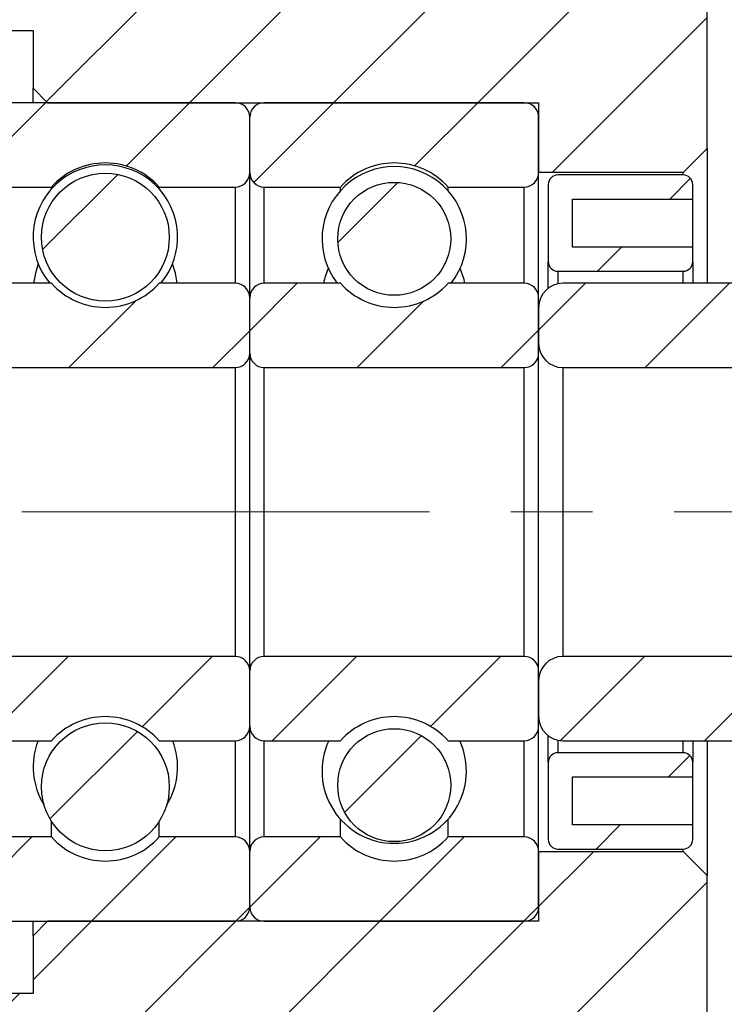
# Model space of a CAD drawing. Header units: millimetres. Extents: x 15 to 240, y 23 to 130.
# Tile 10 of 13: x 148 to 163, y 49 to 70. Entities that reach past the tile are written whole.
import ezdxf

# ---------------------------------------------------------------- set-up
doc = ezdxf.new("R2010")
doc.units = ezdxf.units.MM
doc.header["$LTSCALE"] = 0.666667
doc.linetypes.add('CENTERX2', pattern=[20.32, 12.7, -2.54, 2.54, -2.54])
doc.layers.add('FORMAT', color=7, linetype='Continuous')
doc.styles.add('SLDTEXTSTYLE0', font='GOTHIC.TTF', dxfattribs={"width": 0.913})
doc.dimstyles.new('SLDDIMSTYLE2', dxfattribs={"dimtxt": 2.333333, "dimasz": 1.666667, "dimexe": 0, "dimexo": 0.0625, "dimgap": 0.583333, "dimtad": 1, "dimrnd": 1e-09, "dimzin": 12, "dimdsep": 46, "dimtxsty": 'SLDTEXTSTYLE0', "dimsah": 1, "dimcen": 0.09, "dimadec": 0, "dimazin": 3, "dimtfac": 1, "dimtofl": 0, "dimtmove": 0, "dimatfit": 3, "dimfxl": 1, "dimfrac": 2, "dimtolj": 1, "dimtzin": 12, "dimarcsym": 0})
doc.dimstyles.new('SLDDIMSTYLE4', dxfattribs={"dimtxt": 2.333333, "dimasz": 1.666667, "dimexe": 0, "dimexo": 0.0625, "dimgap": 0.583333, "dimtad": 1, "dimdec": 1, "dimrnd": 1e-09, "dimzin": 12, "dimdsep": 46, "dimtxsty": 'SLDTEXTSTYLE0', "dimsah": 1, "dimcen": 0.09, "dimadec": 0, "dimazin": 3, "dimtfac": 1, "dimtdec": 1, "dimtmove": 0, "dimatfit": 0, "dimfxl": 1, "dimfrac": 2, "dimtolj": 1, "dimtzin": 12, "dimarcsym": 0})

# ---------------------------------------------------------------- blocks, each defined once
blk = doc.blocks.new('_D_8')
at = {"layer": 'FORMAT', "color": 7}
for p, q in [((162.373, 70.671), (162.373, 86.679)), ((168.873, 66.421), (168.873, 86.679)), ((162.373, 86.012), (158.706, 86.012)), ((162.373, 86.012), (168.873, 86.012)), ((168.873, 86.012), (172.54, 86.012))]:
    blk.add_line(p, q, dxfattribs=at)
for centre, start, end in [((167.053, 87.864), 153.4349, 206.5651), ((163.955, 87.864), 333.4349, 26.5651)]:
    blk.add_arc(centre, 4.141, start, end, dxfattribs=at)
for points in [[(162.373, 86.012), (160.706, 86.179), (160.706, 85.846)], [(168.873, 86.012), (170.54, 85.846), (170.54, 86.179)]]:
    blk.add_solid(points, dxfattribs=at)
at = {"layer": 'FORMAT', "color": 7, "insert": (163.349, 88.993), "char_height": 2.3333, "attachment_point": 1, "style": 'SLDTEXTSTYLE0'}
blk.add_mtext('6.5', dxfattribs=at)
blk = doc.blocks.new('_D_10')
at = {"layer": 'FORMAT', "color": 7}
for p, q in [((146.873, 54.188), (146.873, 35.517)), ((168.873, 52.188), (168.873, 35.517)), ((146.873, 36.184), (168.873, 36.184))]:
    blk.add_line(p, q, dxfattribs=at)
for points in [[(146.873, 36.184), (148.54, 36.017), (148.54, 36.35)], [(168.873, 36.184), (167.206, 36.35), (167.206, 36.017)]]:
    blk.add_solid(points, dxfattribs=at)
at = {"layer": 'FORMAT', "color": 7, "insert": (155.518, 39.164), "char_height": 2.3333, "attachment_point": 1, "style": 'SLDTEXTSTYLE0'}
blk.add_mtext('22', dxfattribs=at)

msp = doc.modelspace()

# ---------------------------------------------------------------- hatches: boundary and pattern name
at = {"linetype": 'Continuous', "lineweight": 18}
h = msp.add_hatch(dxfattribs=at)
h.set_pattern_fill('ANSI31', scale=0.66667, style=0)
edge = h.paths.add_edge_path(flags=0)
edge.add_spline(control_points=[(145.9996, 68.80476), (146.03726, 68.73954), (146.07492, 68.67433), (146.11258, 68.60911), (146.17116, 68.50766), (146.22974, 68.40621), (146.28833, 68.30476)], knot_values=[0, 0, 0, 0, 0.00022593, 0.00022593, 0.00022593, 0.00057737, 0.00057737, 0.00057737, 0.00057737], weights=[1, 1, 1, 1, 1, 1, 1], degree=3, periodic=0)
edge.add_line((146.28833, 68.30476), (146.57313, 68.30476))
edge.add_line((146.57313, 68.30476), (146.57313, 69.30476))
edge.add_line((146.57313, 69.30476), (148.37313, 69.30476))
edge.add_line((148.37313, 69.30476), (148.37313, 68.10476))
edge.add_line((148.37313, 68.10476), (148.67313, 67.80476))
edge.add_line((148.67313, 67.80476), (158.87313, 67.80476))
edge.add_line((158.87313, 67.80476), (158.87313, 66.35476))
edge.add_line((158.87313, 66.35476), (161.87313, 66.35476))
edge.add_line((161.87313, 66.35476), (162.37313, 66.85476))
edge.add_line((162.37313, 66.85476), (162.37313, 70.00476))
edge.add_line((162.37313, 70.00476), (162.07313, 70.30476))
edge.add_line((162.07313, 70.30476), (149.37313, 70.30476))
edge.add_line((149.37313, 70.30476), (149.37313, 71.30476))
edge.add_line((149.37313, 71.30476), (149.07313, 71.60476))
edge.add_line((149.07313, 71.60476), (146.67313, 71.60476))
edge.add_line((146.67313, 71.60476), (146.37313, 71.30476))
edge.add_line((146.37313, 71.30476), (146.37313, 70.05476))
edge.add_line((146.37313, 70.05476), (142.67313, 70.05476))
edge.add_line((142.67313, 70.05476), (142.37313, 69.75476))
edge.add_line((142.37313, 69.75476), (142.37313, 68.30476))
edge.add_line((142.37313, 68.30476), (142.71088, 68.30476))
edge.add_spline(control_points=[(142.71088, 68.30476), (142.74854, 68.36998), (142.7862, 68.43519), (142.82386, 68.50041), (142.88244, 68.60186), (142.94102, 68.70331), (142.9996, 68.80476)], knot_values=[0, 0, 0, 0, 0.00022593, 0.00022593, 0.00022593, 0.00057737, 0.00057737, 0.00057737, 0.00057737], weights=[1, 1, 1, 1, 1, 1, 1], degree=3, periodic=0)
edge.add_spline(control_points=[(142.9996, 68.80476), (143.03726, 68.73954), (143.07492, 68.67433), (143.11258, 68.60911), (143.17116, 68.50766), (143.22974, 68.40621), (143.28833, 68.30476)], knot_values=[0, 0, 0, 0, 0.00022593, 0.00022593, 0.00022593, 0.00057737, 0.00057737, 0.00057737, 0.00057737], weights=[1, 1, 1, 1, 1, 1, 1], degree=3, periodic=0)
edge.add_line((143.28833, 68.30476), (143.71088, 68.30476))
edge.add_spline(control_points=[(143.71088, 68.30476), (143.74854, 68.36998), (143.7862, 68.43519), (143.82386, 68.50041), (143.88244, 68.60186), (143.94102, 68.70331), (143.9996, 68.80476)], knot_values=[0, 0, 0, 0, 0.00022593, 0.00022593, 0.00022593, 0.00057737, 0.00057737, 0.00057737, 0.00057737], weights=[1, 1, 1, 1, 1, 1, 1], degree=3, periodic=0)
edge.add_spline(control_points=[(143.9996, 68.80476), (144.03726, 68.73954), (144.07492, 68.67433), (144.11258, 68.60911), (144.17116, 68.50766), (144.22974, 68.40621), (144.28833, 68.30476)], knot_values=[0, 0, 0, 0, 0.00022593, 0.00022593, 0.00022593, 0.00057737, 0.00057737, 0.00057737, 0.00057737], weights=[1, 1, 1, 1, 1, 1, 1], degree=3, periodic=0)
edge.add_line((144.28833, 68.30476), (144.71088, 68.30476))
edge.add_spline(control_points=[(144.71088, 68.30476), (144.74854, 68.36998), (144.7862, 68.43519), (144.82386, 68.50041), (144.88244, 68.60186), (144.94102, 68.70331), (144.9996, 68.80476)], knot_values=[0, 0, 0, 0, 0.00022593, 0.00022593, 0.00022593, 0.00057737, 0.00057737, 0.00057737, 0.00057737], weights=[1, 1, 1, 1, 1, 1, 1], degree=3, periodic=0)
edge.add_spline(control_points=[(144.9996, 68.80476), (145.03726, 68.73954), (145.07492, 68.67433), (145.11258, 68.60911), (145.17116, 68.50766), (145.22974, 68.40621), (145.28833, 68.30476)], knot_values=[0, 0, 0, 0, 0.00022593, 0.00022593, 0.00022593, 0.00057737, 0.00057737, 0.00057737, 0.00057737], weights=[1, 1, 1, 1, 1, 1, 1], degree=3, periodic=0)
edge.add_line((145.28833, 68.30476), (145.71088, 68.30476))
edge.add_spline(control_points=[(145.71088, 68.30476), (145.74854, 68.36998), (145.7862, 68.43519), (145.82386, 68.50041), (145.88244, 68.60186), (145.94102, 68.70331), (145.9996, 68.80476)], knot_values=[0, 0, 0, 0, 0.00022593, 0.00022593, 0.00022593, 0.00057737, 0.00057737, 0.00057737, 0.00057737], weights=[1, 1, 1, 1, 1, 1, 1], degree=3, periodic=0)
h = msp.add_hatch(dxfattribs=at)
h.set_pattern_fill('ANSI31', scale=0.66667, style=0)
edge = h.paths.add_edge_path(flags=0)
edge.add_line((152.87313, 66.35476), (152.87313, 67.50476))
edge.add_arc((152.57313, 67.50476), 0.3, 0, 90)
edge.add_line((152.57313, 67.80476), (147.17313, 67.80476))
edge.add_arc((147.17313, 67.50476), 0.3, 90, 180)
edge.add_line((146.87313, 67.50476), (146.87313, 66.35476))
edge.add_arc((147.17313, 66.35476), 0.3, 180, 270)
edge.add_line((147.17313, 66.05476), (148.7551, 66.05476))
edge.add_arc((149.87313, 65.05476), 1.5, 41.810315, 138.189685, ccw=False)
edge.add_line((150.99117, 66.05476), (152.57313, 66.05476))
edge.add_arc((152.57313, 66.35476), 0.3, 270, 360)
h = msp.add_hatch(dxfattribs=at)
h.set_pattern_fill('ANSI31', scale=0.66667, style=0)
edge = h.paths.add_edge_path(flags=0)
edge.add_line((158.87313, 66.35476), (158.87313, 67.50476))
edge.add_arc((158.57313, 67.50476), 0.3, 0, 90)
edge.add_line((158.57313, 67.80476), (153.17313, 67.80476))
edge.add_arc((153.17313, 67.50476), 0.3, 90, 180)
edge.add_line((152.87313, 67.50476), (152.87313, 66.35476))
edge.add_arc((153.17313, 66.35476), 0.3, 180, 270)
edge.add_line((153.17313, 66.05476), (154.7551, 66.05476))
edge.add_arc((155.87313, 65.05476), 1.5, 41.810315, 138.189685, ccw=False)
edge.add_line((156.99117, 66.05476), (158.57313, 66.05476))
edge.add_arc((158.57313, 66.35476), 0.3, 270, 360)
h = msp.add_hatch(dxfattribs=at)
h.set_pattern_fill('ANSI31', scale=0.66667, style=0)
edge = h.paths.add_edge_path(flags=0)
edge.add_arc((149.87313, 65.01238), 1.32831, 0, 360)
h = msp.add_hatch(dxfattribs=at)
h.set_pattern_fill('ANSI31', scale=0.66667, style=0)
edge = h.paths.add_edge_path(flags=0)
edge.add_line((162.07313, 64.50476), (162.07313, 64.80476))
edge.add_line((162.07313, 64.80476), (159.57313, 64.80476))
edge.add_line((159.57313, 64.80476), (159.57313, 65.80476))
edge.add_line((159.57313, 65.80476), (162.07313, 65.80476))
edge.add_line((162.07313, 65.80476), (162.07313, 66.10476))
edge.add_arc((161.87313, 66.10476), 0.2, 0, 90)
edge.add_line((161.87313, 66.30476), (159.27313, 66.30476))
edge.add_arc((159.27313, 66.10476), 0.2, 90, 180)
edge.add_line((159.07313, 66.10476), (159.07313, 64.50476))
edge.add_arc((159.27313, 64.50476), 0.2, 180, 270)
edge.add_line((159.27313, 64.30476), (161.87313, 64.30476))
edge.add_arc((161.87313, 64.50476), 0.2, 270, 360)
h = msp.add_hatch(dxfattribs=at)
h.set_pattern_fill('ANSI31', scale=0.66667, style=0)
edge = h.paths.add_edge_path(flags=0)
edge.add_arc((155.87313, 64.97821), 1.17283, 0, 360)
h = msp.add_hatch(dxfattribs=at)
h.set_pattern_fill('ANSI31', scale=0.66667, style=0)
edge = h.paths.add_edge_path(flags=0)
edge.add_line((152.57313, 64.05476), (150.99117, 64.05476))
edge.add_arc((149.87313, 65.05476), 1.5, 221.810315, 318.189685, ccw=False)
edge.add_line((148.7551, 64.05476), (147.17313, 64.05476))
edge.add_arc((147.17313, 63.75476), 0.3, 90, 180)
edge.add_line((146.87313, 63.75476), (146.87313, 62.60476))
edge.add_arc((147.17313, 62.60476), 0.3, 180, 270)
edge.add_line((147.17313, 62.30476), (152.57313, 62.30476))
edge.add_arc((152.57313, 62.60476), 0.3, 270, 360)
edge.add_line((152.87313, 62.60476), (152.87313, 63.75476))
edge.add_arc((152.57313, 63.75476), 0.3, 0, 90)
h = msp.add_hatch(dxfattribs=at)
h.set_pattern_fill('ANSI31', scale=0.66667, style=0)
edge = h.paths.add_edge_path(flags=0)
edge.add_line((158.57313, 64.05476), (156.99117, 64.05476))
edge.add_arc((155.87313, 65.05476), 1.5, 221.810315, 318.189685, ccw=False)
edge.add_line((154.7551, 64.05476), (153.17313, 64.05476))
edge.add_arc((153.17313, 63.75476), 0.3, 90, 180)
edge.add_line((152.87313, 63.75476), (152.87313, 62.60476))
edge.add_arc((153.17313, 62.60476), 0.3, 180, 270)
edge.add_line((153.17313, 62.30476), (158.57313, 62.30476))
edge.add_arc((158.57313, 62.60476), 0.3, 270, 360)
edge.add_line((158.87313, 62.60476), (158.87313, 63.75476))
edge.add_arc((158.57313, 63.75476), 0.3, 0, 90)
h = msp.add_hatch(dxfattribs=at)
h.set_pattern_fill('ANSI31', scale=0.66667, style=0)
edge = h.paths.add_edge_path(flags=0)
edge.add_line((163.37313, 62.30476), (163.87313, 62.80476))
edge.add_line((163.87313, 62.80476), (163.87313, 63.55476))
edge.add_line((163.87313, 63.55476), (163.37313, 64.05476))
edge.add_line((163.37313, 64.05476), (159.37313, 64.05476))
edge.add_arc((159.37313, 63.55476), 0.5, 90, 180)
edge.add_line((158.87313, 63.55476), (158.87313, 62.80476))
edge.add_arc((159.37313, 62.80476), 0.5, 180, 270)
edge.add_line((159.37313, 62.30476), (163.37313, 62.30476))
h = msp.add_hatch(dxfattribs=at)
h.set_pattern_fill('ANSI31', scale=0.66667, style=0)
edge = h.paths.add_edge_path(flags=0)
edge.add_line((147.17313, 54.55476), (148.7551, 54.55476))
edge.add_arc((149.87313, 53.55476), 1.5, 41.810315, 138.189685, ccw=False)
edge.add_line((150.99117, 54.55476), (152.57313, 54.55476))
edge.add_arc((152.57313, 54.85476), 0.3, 270, 360)
edge.add_line((152.87313, 54.85476), (152.87313, 56.00476))
edge.add_arc((152.57313, 56.00476), 0.3, 0, 90)
edge.add_line((152.57313, 56.30476), (147.17313, 56.30476))
edge.add_arc((147.17313, 56.00476), 0.3, 90, 180)
edge.add_line((146.87313, 56.00476), (146.87313, 54.85476))
edge.add_arc((147.17313, 54.85476), 0.3, 180, 270)
h = msp.add_hatch(dxfattribs=at)
h.set_pattern_fill('ANSI31', scale=0.66667, style=0)
edge = h.paths.add_edge_path(flags=0)
edge.add_line((153.17313, 54.55476), (154.7551, 54.55476))
edge.add_arc((155.87313, 53.55476), 1.5, 41.810315, 138.189685, ccw=False)
edge.add_line((156.99117, 54.55476), (158.57313, 54.55476))
edge.add_arc((158.57313, 54.85476), 0.3, 270, 360)
edge.add_line((158.87313, 54.85476), (158.87313, 56.00476))
edge.add_arc((158.57313, 56.00476), 0.3, 0, 90)
edge.add_line((158.57313, 56.30476), (153.17313, 56.30476))
edge.add_arc((153.17313, 56.00476), 0.3, 90, 180)
edge.add_line((152.87313, 56.00476), (152.87313, 54.85476))
edge.add_arc((153.17313, 54.85476), 0.3, 180, 270)
h = msp.add_hatch(dxfattribs=at)
h.set_pattern_fill('ANSI31', scale=0.66667, style=0)
edge = h.paths.add_edge_path(flags=0)
edge.add_line((163.87313, 55.80476), (163.37313, 56.30476))
edge.add_line((163.37313, 56.30476), (159.37313, 56.30476))
edge.add_arc((159.37313, 55.80476), 0.5, 90, 180)
edge.add_line((158.87313, 55.80476), (158.87313, 55.05476))
edge.add_arc((159.37313, 55.05476), 0.5, 180, 270)
edge.add_line((159.37313, 54.55476), (163.37313, 54.55476))
edge.add_line((163.37313, 54.55476), (163.87313, 55.05476))
edge.add_line((163.87313, 55.05476), (163.87313, 55.80476))
h = msp.add_hatch(dxfattribs=at)
h.set_pattern_fill('ANSI31', scale=0.66667, style=0)
edge = h.paths.add_edge_path(flags=0)
edge.add_arc((149.87313, 53.59714), 1.32831, 0, 360)
h = msp.add_hatch(dxfattribs=at)
h.set_pattern_fill('ANSI31', scale=0.66667, style=0)
edge = h.paths.add_edge_path(flags=0)
edge.add_arc((155.87313, 53.63131), 1.17283, 0, 360)
h = msp.add_hatch(dxfattribs=at)
h.set_pattern_fill('ANSI31', scale=0.66667, style=0)
edge = h.paths.add_edge_path(flags=0)
edge.add_line((159.57313, 52.80476), (159.57313, 53.80476))
edge.add_line((159.57313, 53.80476), (162.07313, 53.80476))
edge.add_line((162.07313, 53.80476), (162.07313, 54.10476))
edge.add_arc((161.87313, 54.10476), 0.2, 0, 90)
edge.add_line((161.87313, 54.30476), (159.27313, 54.30476))
edge.add_arc((159.27313, 54.10476), 0.2, 90, 180)
edge.add_line((159.07313, 54.10476), (159.07313, 52.50476))
edge.add_arc((159.27313, 52.50476), 0.2, 180, 270)
edge.add_line((159.27313, 52.30476), (161.87313, 52.30476))
edge.add_arc((161.87313, 52.50476), 0.2, 270, 360)
edge.add_line((162.07313, 52.50476), (162.07313, 52.80476))
edge.add_line((162.07313, 52.80476), (159.57313, 52.80476))
h = msp.add_hatch(dxfattribs=at)
h.set_pattern_fill('ANSI31', scale=0.66667, style=0)
edge = h.paths.add_edge_path(flags=0)
edge.add_line((147.17313, 50.80476), (152.57313, 50.80476))
edge.add_arc((152.57313, 51.10476), 0.3, 270, 360)
edge.add_line((152.87313, 51.10476), (152.87313, 52.25476))
edge.add_arc((152.57313, 52.25476), 0.3, 360, 450)
edge.add_line((152.57313, 52.55476), (150.99117, 52.55476))
edge.add_arc((149.87313, 53.55476), 1.5, 221.810315, 318.189685, ccw=False)
edge.add_line((148.7551, 52.55476), (147.17313, 52.55476))
edge.add_arc((147.17313, 52.25476), 0.3, 90, 180)
edge.add_line((146.87313, 52.25476), (146.87313, 51.10476))
edge.add_arc((147.17313, 51.10476), 0.3, 180, 270)
h = msp.add_hatch(dxfattribs=at)
h.set_pattern_fill('ANSI31', scale=0.66667, style=0)
edge = h.paths.add_edge_path(flags=0)
edge.add_line((153.17313, 50.80476), (158.57313, 50.80476))
edge.add_arc((158.57313, 51.10476), 0.3, 270, 360)
edge.add_line((158.87313, 51.10476), (158.87313, 52.25476))
edge.add_arc((158.57313, 52.25476), 0.3, 0, 90)
edge.add_line((158.57313, 52.55476), (156.99117, 52.55476))
edge.add_arc((155.87313, 53.55476), 1.5, 221.810315, 318.189685, ccw=False)
edge.add_line((154.7551, 52.55476), (153.17313, 52.55476))
edge.add_arc((153.17313, 52.25476), 0.3, 90, 180)
edge.add_line((152.87313, 52.25476), (152.87313, 51.10476))
edge.add_arc((153.17313, 51.10476), 0.3, 180, 270)
h = msp.add_hatch(dxfattribs=at)
h.set_pattern_fill('ANSI31', scale=0.66667, style=0)
edge = h.paths.add_edge_path(flags=0)
edge.add_line((148.37313, 49.30476), (146.57313, 49.30476))
edge.add_line((146.57313, 49.30476), (146.57313, 50.30476))
edge.add_line((146.57313, 50.30476), (145.78833, 50.30476))
edge.add_spline(control_points=[(145.78833, 50.30476), (145.75067, 50.23954), (145.71301, 50.17433), (145.67535, 50.10911), (145.61677, 50.00766), (145.55818, 49.90621), (145.4996, 49.80476)], knot_values=[0, 0, 0, 0, 0.00022593, 0.00022593, 0.00022593, 0.00057737, 0.00057737, 0.00057737, 0.00057737], weights=[1, 1, 1, 1, 1, 1, 1], degree=3, periodic=0)
edge.add_spline(control_points=[(145.4996, 49.80476), (145.46195, 49.86998), (145.42429, 49.93519), (145.38663, 50.00041), (145.32805, 50.10186), (145.26946, 50.20331), (145.21088, 50.30476)], knot_values=[0, 0, 0, 0, 0.00022593, 0.00022593, 0.00022593, 0.00057737, 0.00057737, 0.00057737, 0.00057737], weights=[1, 1, 1, 1, 1, 1, 1], degree=3, periodic=0)
edge.add_line((145.21088, 50.30476), (144.78833, 50.30476))
edge.add_spline(control_points=[(144.78833, 50.30476), (144.75067, 50.23954), (144.71301, 50.17433), (144.67535, 50.10911), (144.61677, 50.00766), (144.55818, 49.90621), (144.4996, 49.80476)], knot_values=[0, 0, 0, 0, 0.00022593, 0.00022593, 0.00022593, 0.00057737, 0.00057737, 0.00057737, 0.00057737], weights=[1, 1, 1, 1, 1, 1, 1], degree=3, periodic=0)
edge.add_spline(control_points=[(144.4996, 49.80476), (144.46195, 49.86998), (144.42429, 49.93519), (144.38663, 50.00041), (144.32805, 50.10186), (144.26946, 50.20331), (144.21088, 50.30476)], knot_values=[0, 0, 0, 0, 0.00022593, 0.00022593, 0.00022593, 0.00057737, 0.00057737, 0.00057737, 0.00057737], weights=[1, 1, 1, 1, 1, 1, 1], degree=3, periodic=0)
edge.add_line((144.21088, 50.30476), (143.78833, 50.30476))
edge.add_spline(control_points=[(143.78833, 50.30476), (143.75067, 50.23954), (143.71301, 50.17433), (143.67535, 50.10911), (143.61677, 50.00766), (143.55818, 49.90621), (143.4996, 49.80476)], knot_values=[0, 0, 0, 0, 0.00022593, 0.00022593, 0.00022593, 0.00057737, 0.00057737, 0.00057737, 0.00057737], weights=[1, 1, 1, 1, 1, 1, 1], degree=3, periodic=0)
edge.add_spline(control_points=[(143.4996, 49.80476), (143.46195, 49.86998), (143.42429, 49.93519), (143.38663, 50.00041), (143.32805, 50.10186), (143.26946, 50.20331), (143.21088, 50.30476)], knot_values=[0, 0, 0, 0, 0.00022593, 0.00022593, 0.00022593, 0.00057737, 0.00057737, 0.00057737, 0.00057737], weights=[1, 1, 1, 1, 1, 1, 1], degree=3, periodic=0)
edge.add_line((143.21088, 50.30476), (142.78833, 50.30476))
edge.add_spline(control_points=[(142.78833, 50.30476), (142.75067, 50.23954), (142.71301, 50.17433), (142.67535, 50.10911), (142.61677, 50.00766), (142.55818, 49.90621), (142.4996, 49.80476)], knot_values=[0, 0, 0, 0, 0.00022593, 0.00022593, 0.00022593, 0.00057737, 0.00057737, 0.00057737, 0.00057737], weights=[1, 1, 1, 1, 1, 1, 1], degree=3, periodic=0)
edge.add_spline(control_points=[(142.4996, 49.80476), (142.46195, 49.86998), (142.42429, 49.93519), (142.38663, 50.00041), (142.38213, 50.0082), (142.37763, 50.01599), (142.37313, 50.02378)], knot_values=[0, 0, 0, 0, 0.00022593, 0.00022593, 0.00022593, 0.00025291, 0.00025291, 0.00025291, 0.00025291], weights=[1, 1, 1, 1, 1, 1, 1], degree=3, periodic=0)
edge.add_line((142.37313, 50.02378), (142.37313, 48.85476))
edge.add_line((142.37313, 48.85476), (142.67313, 48.55476))
edge.add_line((142.67313, 48.55476), (146.37313, 48.55476))
edge.add_line((146.37313, 48.55476), (146.37313, 47.30476))
edge.add_line((146.37313, 47.30476), (146.67313, 47.00476))
edge.add_line((146.67313, 47.00476), (149.07313, 47.00476))
edge.add_line((149.07313, 47.00476), (149.37313, 47.30476))
edge.add_line((149.37313, 47.30476), (149.37313, 48.30476))
edge.add_line((149.37313, 48.30476), (162.07313, 48.30476))
edge.add_line((162.07313, 48.30476), (162.37313, 48.60476))
edge.add_line((162.37313, 48.60476), (162.37313, 51.75476))
edge.add_line((162.37313, 51.75476), (161.87313, 52.25476))
edge.add_line((161.87313, 52.25476), (158.87313, 52.25476))
edge.add_line((158.87313, 52.25476), (158.87313, 50.80476))
edge.add_line((158.87313, 50.80476), (148.67313, 50.80476))
edge.add_line((148.67313, 50.80476), (148.37313, 50.50476))
edge.add_line((148.37313, 50.50476), (148.37313, 49.30476))

# ---------------------------------------------------------------- linework, layer by layer
at = {"color": 7, "linetype": 'Continuous', "lineweight": 25}
for p, q in [((162.37313, 66.85476), (162.37313, 70.00476)), ((146.57313, 69.30476), (148.37313, 69.30476)), ((148.37313, 69.30476), (148.37313, 68.10476)), ((148.67313, 67.80476), (148.37313, 68.10476)), ((148.37313, 67.80476), (148.37313, 68.10476)), ((152.57313, 67.80476), (147.17313, 67.80476)), ((148.67313, 67.80476), (158.87313, 67.80476)), ((158.57313, 67.80476), (153.17313, 67.80476)), ((158.87313, 67.80476), (158.87313, 66.35476)), ((152.87313, 66.35476), (152.87313, 67.50476)), ((158.87313, 66.35476), (158.87313, 67.50476)), ((162.37313, 66.85476), (161.87313, 66.35476)), ((162.37313, 66.85476), (162.37313, 64.05476)), ((152.87313, 63.75476), (152.87313, 66.35476)), ((158.87313, 63.75476), (158.87313, 66.35476)), ((161.87313, 66.35476), (158.87313, 66.35476)), ((161.87313, 66.30476), (159.27313, 66.30476)), ((161.87313, 66.30476), (161.87313, 66.35476)), ((147.17313, 66.05476), (148.7551, 66.05476)), ((148.7551, 66.01238), (148.7551, 66.05476)), ((150.99117, 66.01238), (150.99117, 66.05476)), ((150.99117, 66.05476), (152.57313, 66.05476)), ((153.17313, 66.05476), (154.7551, 66.05476)), ((154.7551, 65.97821), (154.7551, 66.05476)), ((156.99117, 65.97821), (156.99117, 66.05476)), ((156.99117, 66.05476), (158.57313, 66.05476)), ((159.07313, 66.10476), (159.07313, 64.50476)), ((162.07313, 65.80476), (162.07313, 66.10476)), ((159.57313, 65.80476), (162.07313, 65.80476)), ((159.57313, 64.80476), (159.57313, 65.80476)), ((162.07313, 64.80476), (162.07313, 65.80476)), ((162.07313, 64.80476), (159.57313, 64.80476)), ((162.07313, 64.50476), (162.07313, 64.80476)), ((159.07313, 63.95476), (159.07313, 64.50476)), ((162.07313, 64.50476), (162.07313, 64.05476)), ((159.27313, 64.30476), (161.87313, 64.30476)), ((148.7551, 64.05476), (147.17313, 64.05476)), ((152.57313, 64.05476), (150.99117, 64.05476)), ((154.7551, 64.05476), (153.17313, 64.05476)), ((158.57313, 64.05476), (156.99117, 64.05476)), ((163.37313, 64.05476), (159.37313, 64.05476)), ((152.87313, 62.60476), (152.87313, 63.75476)), ((158.87313, 62.60476), (158.87313, 63.75476)), ((158.87313, 63.55476), (158.87313, 62.80476)), ((152.87313, 56.00476), (152.87313, 62.60476)), ((158.87313, 56.00476), (158.87313, 62.60476)), ((147.17313, 62.30476), (152.57313, 62.30476)), ((152.57313, 56.30476), (152.57313, 62.30476)), ((153.17313, 56.30476), (153.17313, 62.30476)), ((153.17313, 62.30476), (158.57313, 62.30476)), ((158.57313, 56.30476), (158.57313, 62.30476)), ((159.37313, 62.30476), (159.37313, 56.30476)), ((159.37313, 62.30476), (163.37313, 62.30476)), ((152.57313, 56.30476), (147.17313, 56.30476)), ((158.57313, 56.30476), (153.17313, 56.30476)), ((163.37313, 56.30476), (159.37313, 56.30476)), ((152.87313, 54.85476), (152.87313, 56.00476)), ((158.87313, 54.85476), (158.87313, 56.00476)), ((158.87313, 55.80476), (158.87313, 55.05476)), ((152.87313, 52.25476), (152.87313, 54.85476)), ((158.87313, 52.25476), (158.87313, 54.85476)), ((159.07313, 54.10476), (159.07313, 54.65476)), ((147.17313, 54.55476), (148.7551, 54.55476)), ((150.99117, 54.55476), (152.57313, 54.55476)), ((153.17313, 54.55476), (154.7551, 54.55476)), ((156.99117, 54.55476), (158.57313, 54.55476)), ((159.37313, 54.55476), (163.37313, 54.55476)), ((162.07313, 54.55476), (162.07313, 54.10476)), ((162.37313, 54.55476), (162.37313, 51.75476)), ((161.87313, 54.30476), (159.27313, 54.30476)), ((159.07313, 54.10476), (159.07313, 52.50476)), ((162.07313, 53.80476), (162.07313, 54.10476)), ((159.57313, 53.80476), (162.07313, 53.80476)), ((159.57313, 52.80476), (159.57313, 53.80476)), ((162.07313, 52.80476), (162.07313, 53.80476)), ((148.7551, 52.55476), (148.7551, 52.87993)), ((150.99117, 52.55476), (150.99117, 52.87993)), ((154.7551, 52.55476), (154.7551, 52.92384)), ((156.99117, 52.55476), (156.99117, 52.92384)), ((162.07313, 52.80476), (159.57313, 52.80476)), ((162.07313, 52.50476), (162.07313, 52.80476)), ((148.7551, 52.55476), (147.17313, 52.55476)), ((152.57313, 52.55476), (150.99117, 52.55476)), ((154.7551, 52.55476), (153.17313, 52.55476)), ((158.57313, 52.55476), (156.99117, 52.55476)), ((152.87313, 51.10476), (152.87313, 52.25476)), ((158.87313, 51.10476), (158.87313, 52.25476)), ((158.87313, 52.25476), (161.87313, 52.25476)), ((158.87313, 52.25476), (158.87313, 50.80476)), ((159.27313, 52.30476), (161.87313, 52.30476)), ((161.87313, 52.25476), (161.87313, 52.30476)), ((161.87313, 52.25476), (162.37313, 51.75476)), ((162.37313, 48.60476), (162.37313, 51.75476)), ((147.17313, 50.80476), (152.57313, 50.80476)), ((148.37313, 50.50476), (148.67313, 50.80476)), ((148.37313, 50.50476), (148.37313, 50.80476)), ((158.87313, 50.80476), (148.67313, 50.80476)), ((153.17313, 50.80476), (158.57313, 50.80476)), ((148.37313, 50.50476), (148.37313, 49.30476)), ((148.37313, 49.30476), (146.57313, 49.30476))]:
    msp.add_line(p, q, dxfattribs=at)
at = {"color": 8, "linetype": 'Continuous', "lineweight": 25}
for p, q in [((152.57313, 64.05476), (152.57313, 66.05476)), ((153.17313, 64.05476), (153.17313, 66.05476)), ((158.57313, 64.05476), (158.57313, 66.05476)), ((159.27313, 64.30476), (159.27313, 64.04466)), ((161.87313, 64.05476), (161.87313, 64.30476)), ((152.57313, 52.55476), (152.57313, 54.55476)), ((153.17313, 52.55476), (153.17313, 54.55476)), ((158.57313, 52.55476), (158.57313, 54.55476)), ((159.27313, 54.56486), (159.27313, 54.30476)), ((161.87313, 54.30476), (161.87313, 54.55476))]:
    msp.add_line(p, q, dxfattribs=at)
at = {"color": 7, "linetype": 'Continuous', "lineweight": 25, "flags": 128}
for points in [[(148.4802, 64.45583), (148.41903, 64.2675), (148.38121, 64.05476)], [(151.36505, 64.05476), (151.32723, 64.2675), (151.26606, 64.45583)]]:
    msp.add_lwpolyline(points, dxfattribs=at)
at = {"color": 7, "linetype": 'Continuous', "lineweight": 25}
for centre, radius in [((149.87313, 65.01238), 1.32831), ((155.87313, 64.97821), 1.17283), ((149.87313, 53.59714), 1.32831), ((155.87313, 53.63131), 1.17283)]:
    msp.add_circle(centre, radius, dxfattribs=at)
for centre, radius, start, end in [((152.57313, 67.50476), 0.3, 0, 90), ((153.17313, 67.50476), 0.3, 90, 180), ((158.57313, 67.50476), 0.3, 0, 90), ((149.87313, 65.01238), 1.5, 320.326509, 219.673491), ((149.87313, 65.05476), 1.5, 41.810315, 138.189685), ((155.87313, 64.97821), 1.5, 322.002057, 217.997943), ((155.87313, 65.05476), 1.5, 41.810315, 138.189685), ((152.57313, 66.35476), 0.3, 270, 0), ((153.17313, 66.35476), 0.3, 180, 270), ((158.57313, 66.35476), 0.3, 270, 0), ((159.27313, 66.10476), 0.2, 90, 180), ((161.87313, 66.10476), 0.2, 0, 90), ((159.27313, 64.50476), 0.2, 180, 270), ((161.87313, 64.50476), 0.2, 270, 0), ((155.87313, 63.75055), 1.5, 155.844091, 168.29874), ((155.87313, 63.75055), 1.5, 11.70126, 24.155909), ((149.87313, 65.05476), 1.5, 221.810315, 318.189685), ((152.57313, 63.75476), 0.3, 0, 90), ((153.17313, 63.75476), 0.3, 90, 180), ((155.87313, 65.05476), 1.5, 221.810315, 318.189685), ((158.57313, 63.75476), 0.3, 0, 90), ((159.37313, 63.55476), 0.5, 90, 180), ((159.37313, 62.80476), 0.5, 180, 270), ((152.57313, 62.60476), 0.3, 270, 0), ((153.17313, 62.60476), 0.3, 180, 270), ((158.57313, 62.60476), 0.3, 270, 0), ((152.57313, 56.00476), 0.3, 0, 90), ((153.17313, 56.00476), 0.3, 90, 180), ((158.57313, 56.00476), 0.3, 0, 90), ((159.37313, 55.80476), 0.5, 90, 180), ((149.87313, 53.55476), 1.5, 41.810315, 138.189685), ((155.87313, 53.55476), 1.5, 41.810315, 138.189685), ((159.37313, 55.05476), 0.5, 180, 270), ((152.57313, 54.85476), 0.3, 270, 0), ((153.17313, 54.85476), 0.3, 180, 270), ((158.57313, 54.85476), 0.3, 270, 0), ((149.87313, 54.01339), 1.5, 158.843819, 211.844727), ((149.87313, 54.01339), 1.5, 328.155273, 21.156181), ((155.87313, 53.92384), 1.5, 155.126831, 270), ((155.87313, 53.92384), 1.5, 270, 24.873169), ((159.27313, 54.10476), 0.2, 90, 180), ((161.87313, 54.10476), 0.2, 0, 90), ((149.87313, 53.55476), 1.5, 221.810315, 318.189685), ((152.57313, 52.25476), 0.3, 0, 90), ((153.17313, 52.25476), 0.3, 90, 180), ((155.87313, 53.55476), 1.5, 221.810315, 318.189685), ((158.57313, 52.25476), 0.3, 0, 90), ((159.27313, 52.50476), 0.2, 180, 270), ((161.87313, 52.50476), 0.2, 270, 0), ((152.57313, 51.10476), 0.3, 270, 0), ((153.17313, 51.10476), 0.3, 180, 270), ((158.57313, 51.10476), 0.3, 270, 0)]:
    msp.add_arc(centre, radius, start, end, dxfattribs=at)
at = {"layer": 'FORMAT', "color": 7, "linetype": 'CENTERX2', "lineweight": 18}
msp.add_line((170.1514, 59.30476), (141.0398, 59.30476), dxfattribs=at)

# ---------------------------------------------------------------- dimensions: what is measured, and where the dimension line sits
at = {"layer": 'FORMAT', "color": 7}
dim = msp.add_linear_dim(base=(168.87313, 86.01241), p1=(162.37313, 70.00476), p2=(168.87313, 65.75476), text='(<>)', dimstyle='SLDDIMSTYLE4', dxfattribs=at)
dim.commit()
dim.dimension.update_dxf_attribs({"geometry": '_D_8', "text_midpoint": (165.50397, 86.01241), "dimtype": 160})
dim = msp.add_linear_dim(base=(168.87313, 36.18372), p1=(146.87313, 54.85476), p2=(168.87313, 52.85476), dimstyle='SLDDIMSTYLE2', dxfattribs=at)
dim.commit()
dim.dimension.update_dxf_attribs({"geometry": '_D_10', "text_midpoint": (157.2423, 36.18372), "dimtype": 160})

doc.saveas('drawing.dxf')
